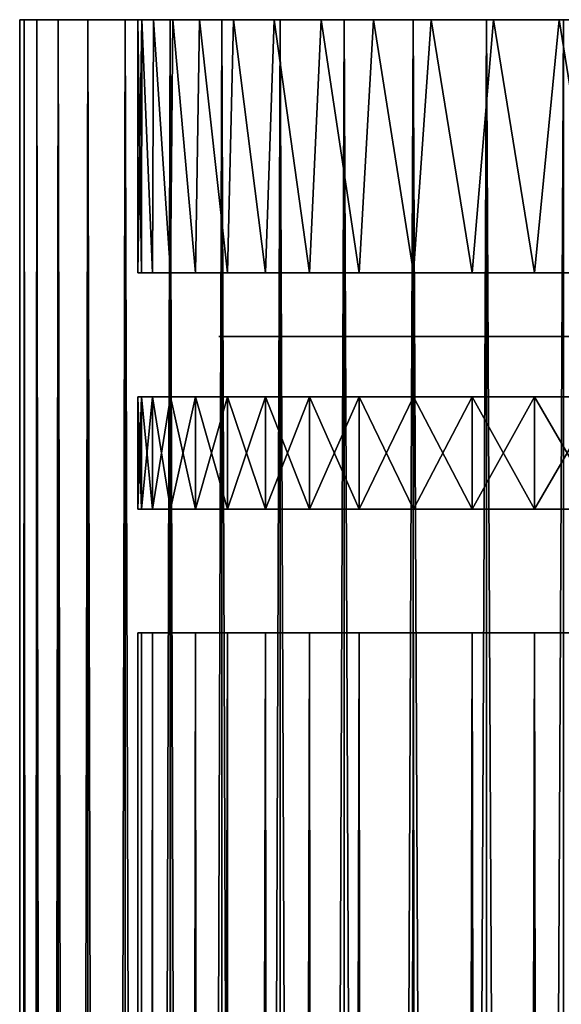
# Model space of a CAD drawing. Header units: millimetres. Extents: x -10 to 10, y 200 to 400.
# Tile 9 of 10: x -10 to -3, y 388 to 400. Entities that reach past the tile are written whole.
import ezdxf

# ---------------------------------------------------------------- set-up
doc = ezdxf.new("R2010")
doc.units = ezdxf.units.MM
doc.header["$LTSCALE"] = 10.936259
for name, color, linetype in [('1', 7, 'CONTINUOUS'), ('3', 7, 'CONTINUOUS'), ('4', 7, 'CONTINUOUS'), ('5', 7, 'CONTINUOUS'), ('6', 7, 'CONTINUOUS'), ('7', 7, 'CONTINUOUS'), ('8', 7, 'CONTINUOUS'), ('9', 7, 'CONTINUOUS')]:
    doc.layers.add(name, color=color, linetype=linetype)

msp = doc.modelspace()

# ---------------------------------------------------------------- linework, layer by layer
at = {"layer": '1', "color": 250, "linetype": 'Continuous', "true_color": 0x1c1c1c}
for points in [[(-7.421, 395.979, -0.837), (-7.468, 395.979), (-7.421, 395.979, 0.838), (-7.421, 395.979, -0.837)], [(-7.28, 395.979, -1.662), (-7.421, 395.979, -0.837), (-7.421, 395.979, 0.838), (-7.28, 395.979, -1.662)], [(-7.279, 395.979, 1.666), (-7.28, 395.979, -1.662), (-7.421, 395.979, 0.838), (-7.279, 395.979, 1.666)], [(-7.048, 395.979, -2.467), (-7.28, 395.979, -1.662), (-7.279, 395.979, 1.666), (-7.048, 395.979, -2.467)], [(-7.046, 395.979, 2.472), (-7.048, 395.979, -2.467), (-7.279, 395.979, 1.666), (-7.046, 395.979, 2.472)], [(-6.728, 395.979, -3.239), (-7.048, 395.979, -2.467), (-7.046, 395.979, 2.472), (-6.728, 395.979, -3.239)], [(-6.725, 395.979, 3.246), (-6.728, 395.979, -3.239), (-7.046, 395.979, 2.472), (-6.725, 395.979, 3.246)], [(-6.324, 395.979, -3.97), (-6.728, 395.979, -3.239), (-6.725, 395.979, 3.246), (-6.324, 395.979, -3.97)], [(-6.32, 395.979, 3.977), (-6.324, 395.979, -3.97), (-6.725, 395.979, 3.246), (-6.32, 395.979, 3.977)], [(-5.84, 395.979, -4.653), (-6.324, 395.979, -3.97), (-6.32, 395.979, 3.977), (-5.84, 395.979, -4.653)], [(-5.835, 395.979, 4.659), (-5.84, 395.979, -4.653), (-6.32, 395.979, 3.977), (-5.835, 395.979, 4.659)], [(-5.282, 395.979, -5.277), (-5.84, 395.979, -4.653), (-5.835, 395.979, 4.659), (-5.282, 395.979, -5.277)], [(-5.277, 395.979, 5.282), (-5.282, 395.979, -5.277), (-5.835, 395.979, 4.659), (-5.277, 395.979, 5.282)], [(-4.658, 395.979, -5.835), (-5.282, 395.979, -5.277), (-5.277, 395.979, 5.282), (-4.658, 395.979, -5.835)], [(-4.654, 395.979, 5.838), (-4.658, 395.979, -5.835), (-5.277, 395.979, 5.282), (-4.654, 395.979, 5.838)], [(-3.976, 395.979, -6.319), (-4.658, 395.979, -5.835), (-4.654, 395.979, 5.838), (-3.976, 395.979, -6.319)], [(-3.972, 395.979, 6.322), (-3.976, 395.979, -6.319), (-4.654, 395.979, 5.838), (-3.972, 395.979, 6.322)], [(-3.243, 395.979, -6.724), (-3.976, 395.979, -6.319), (-3.972, 395.979, 6.322), (-3.243, 395.979, -6.724)], [(-3.24, 395.979, 6.726), (-3.243, 395.979, -6.724), (-3.972, 395.979, 6.322), (-3.24, 395.979, 6.726)], [(-2.471, 395.979, -7.044), (-3.243, 395.979, -6.724), (-3.24, 395.979, 6.726), (-2.471, 395.979, -7.044)], [(-2.467, 395.979, 7.046), (-2.471, 395.979, -7.044), (-3.24, 395.979, 6.726), (-2.467, 395.979, 7.046)]]:
    msp.add_3dface(points, dxfattribs=at)
at = {"layer": '3', "color": 7, "linetype": 'Continuous', "true_color": 0xe0f2ff}
for points in [[(-10, 400), (-9.945, 400, 1.045), (-8.5, 400), (-10, 400)], [(-9.945, 400, -1.045), (-10, 400), (-8.45, 400, -0.919), (-9.945, 400, -1.045)], [(-8.45, 400, -0.919), (-10, 400), (-8.5, 400), (-8.45, 400, -0.919)], [(-9.945, 400, 1.045), (-9.781, 400, 2.079), (-8.301, 400, 1.827), (-9.945, 400, 1.045)], [(-8.5, 400), (-9.945, 400, 1.045), (-8.45, 400, 0.919), (-8.5, 400)], [(-8.45, 400, 0.919), (-9.945, 400, 1.045), (-8.301, 400, 1.827), (-8.45, 400, 0.919)], [(-9.781, 400, -2.079), (-9.945, 400, -1.045), (-8.301, 400, -1.827), (-9.781, 400, -2.079)], [(-8.301, 400, -1.827), (-9.945, 400, -1.045), (-8.45, 400, -0.919), (-8.301, 400, -1.827)], [(-9.781, 400, 2.079), (-9.511, 400, 3.09), (-8.055, 400, 2.714), (-9.781, 400, 2.079)], [(-8.301, 400, 1.827), (-9.781, 400, 2.079), (-8.055, 400, 2.714), (-8.301, 400, 1.827)], [(-9.511, 400, -3.09), (-9.781, 400, -2.079), (-8.055, 400, -2.714), (-9.511, 400, -3.09)], [(-8.055, 400, -2.714), (-9.781, 400, -2.079), (-8.301, 400, -1.827), (-8.055, 400, -2.714)], [(-9.511, 400, 3.09), (-9.135, 400, 4.067), (-7.714, 400, 3.569), (-9.511, 400, 3.09)], [(-8.055, 400, 2.714), (-9.511, 400, 3.09), (-7.714, 400, 3.569), (-8.055, 400, 2.714)], [(-9.135, 400, -4.067), (-9.511, 400, -3.09), (-7.714, 400, -3.569), (-9.135, 400, -4.067)], [(-7.714, 400, -3.569), (-9.511, 400, -3.09), (-8.055, 400, -2.714), (-7.714, 400, -3.569)], [(-9.135, 400, 4.067), (-8.66, 400, 5), (-7.283, 400, 4.382), (-9.135, 400, 4.067)], [(-7.714, 400, 3.569), (-9.135, 400, 4.067), (-7.283, 400, 4.382), (-7.714, 400, 3.569)], [(-8.66, 400, -5), (-9.135, 400, -4.067), (-7.283, 400, -4.382), (-8.66, 400, -5)], [(-7.283, 400, -4.382), (-9.135, 400, -4.067), (-7.714, 400, -3.569), (-7.283, 400, -4.382)], [(-8.66, 400, 5), (-8.09, 400, 5.878), (-6.767, 400, 5.144), (-8.66, 400, 5)], [(-7.283, 400, 4.382), (-8.66, 400, 5), (-6.767, 400, 5.144), (-7.283, 400, 4.382)], [(-8.09, 400, -5.878), (-8.66, 400, -5), (-6.171, 400, -5.845), (-8.09, 400, -5.878)], [(-6.171, 400, -5.845), (-8.66, 400, -5), (-6.767, 400, -5.144), (-6.171, 400, -5.845)], [(-6.767, 400, -5.144), (-8.66, 400, -5), (-7.283, 400, -4.382), (-6.767, 400, -5.144)], [(-8.09, 400, 5.878), (-7.431, 400, 6.691), (-5.503, 400, 6.478), (-8.09, 400, 5.878)], [(-6.767, 400, 5.144), (-8.09, 400, 5.878), (-6.171, 400, 5.845), (-6.767, 400, 5.144)], [(-6.171, 400, 5.845), (-8.09, 400, 5.878), (-5.503, 400, 6.478), (-6.171, 400, 5.845)], [(-7.431, 400, -6.691), (-8.09, 400, -5.878), (-5.503, 400, -6.478), (-7.431, 400, -6.691)], [(-5.503, 400, -6.478), (-8.09, 400, -5.878), (-6.171, 400, -5.845), (-5.503, 400, -6.478)], [(-7.431, 400, 6.691), (-6.691, 400, 7.431), (-4.77, 400, 7.035), (-7.431, 400, 6.691)], [(-5.503, 400, 6.478), (-7.431, 400, 6.691), (-4.77, 400, 7.035), (-5.503, 400, 6.478)], [(-6.691, 400, -7.431), (-7.431, 400, -6.691), (-4.77, 400, -7.035), (-6.691, 400, -7.431)], [(-4.77, 400, -7.035), (-7.431, 400, -6.691), (-5.503, 400, -6.478), (-4.77, 400, -7.035)], [(-6.691, 400, 7.431), (-5.878, 400, 8.09), (-3.981, 400, 7.51), (-6.691, 400, 7.431)], [(-4.77, 400, 7.035), (-6.691, 400, 7.431), (-3.981, 400, 7.51), (-4.77, 400, 7.035)], [(-5.878, 400, -8.09), (-6.691, 400, -7.431), (-3.146, 400, -7.896), (-5.878, 400, -8.09)], [(-3.146, 400, -7.896), (-6.691, 400, -7.431), (-3.981, 400, -7.51), (-3.146, 400, -7.896)], [(-3.981, 400, -7.51), (-6.691, 400, -7.431), (-4.77, 400, -7.035), (-3.981, 400, -7.51)], [(-5.878, 400, 8.09), (-5, 400, 8.66), (-2.274, 400, 8.19), (-5.878, 400, 8.09)], [(-3.981, 400, 7.51), (-5.878, 400, 8.09), (-3.146, 400, 7.896), (-3.981, 400, 7.51)], [(-3.146, 400, 7.896), (-5.878, 400, 8.09), (-2.274, 400, 8.19), (-3.146, 400, 7.896)], [(-5, 400, -8.66), (-5.878, 400, -8.09), (-0.46, 400, -8.488), (-5, 400, -8.66)], [(-0.46, 400, -8.488), (-5.878, 400, -8.09), (-1.375, 400, -8.388), (-0.46, 400, -8.488)], [(-1.375, 400, -8.388), (-5.878, 400, -8.09), (-2.274, 400, -8.19), (-1.375, 400, -8.388)], [(-2.274, 400, -8.19), (-5.878, 400, -8.09), (-3.146, 400, -7.896), (-2.274, 400, -8.19)], [(-4.067, 400, 9.135), (5, 400, 8.66), (-5, 400, 8.66), (-4.067, 400, 9.135)], [(-5, 400, 8.66), (5, 400, 8.66), (0.46, 400, 8.488), (-5, 400, 8.66)], [(-2.274, 400, 8.19), (-5, 400, 8.66), (-1.375, 400, 8.388), (-2.274, 400, 8.19)], [(-1.375, 400, 8.388), (-5, 400, 8.66), (-0.46, 400, 8.488), (-1.375, 400, 8.388)], [(-0.46, 400, 8.488), (-5, 400, 8.66), (0.46, 400, 8.488), (-0.46, 400, 8.488)], [(-4.067, 400, -9.135), (-5, 400, -8.66), (4.067, 400, -9.135), (-4.067, 400, -9.135)], [(4.067, 400, -9.135), (-5, 400, -8.66), (5, 400, -8.66), (4.067, 400, -9.135)], [(5, 400, -8.66), (-5, 400, -8.66), (-0.46, 400, -8.488), (5, 400, -8.66)], [(4.067, 400, 9.135), (5, 400, 8.66), (-4.067, 400, 9.135), (4.067, 400, 9.135)], [(-3.09, 400, 9.511), (4.067, 400, 9.135), (-4.067, 400, 9.135), (-3.09, 400, 9.511)], [(-3.09, 400, -9.511), (-4.067, 400, -9.135), (3.09, 400, -9.511), (-3.09, 400, -9.511)], [(3.09, 400, -9.511), (-4.067, 400, -9.135), (4.067, 400, -9.135), (3.09, 400, -9.511)]]:
    msp.add_3dface(points, dxfattribs=at)
at = {"layer": '4', "color": 7, "linetype": 'Continuous', "true_color": 0xe0f2ff}
for points in [[(-9.945, 200, -1.045), (-10, 200), (-9.945, 400, -1.045), (-9.945, 200, -1.045)], [(-10, 200), (-10, 400), (-9.945, 400, -1.045), (-10, 200)], [(-9.781, 200, -2.079), (-9.945, 200, -1.045), (-9.781, 400, -2.079), (-9.781, 200, -2.079)], [(-9.945, 200, -1.045), (-9.945, 400, -1.045), (-9.781, 400, -2.079), (-9.945, 200, -1.045)], [(-9.511, 200, -3.09), (-9.781, 200, -2.079), (-9.511, 400, -3.09), (-9.511, 200, -3.09)], [(-9.781, 200, -2.079), (-9.781, 400, -2.079), (-9.511, 400, -3.09), (-9.781, 200, -2.079)], [(-9.135, 200, -4.067), (-9.511, 200, -3.09), (-9.135, 400, -4.067), (-9.135, 200, -4.067)], [(-9.511, 200, -3.09), (-9.511, 400, -3.09), (-9.135, 400, -4.067), (-9.511, 200, -3.09)], [(-8.66, 200, -5), (-9.135, 200, -4.067), (-8.66, 400, -5), (-8.66, 200, -5)], [(-9.135, 200, -4.067), (-9.135, 400, -4.067), (-8.66, 400, -5), (-9.135, 200, -4.067)], [(-8.09, 200, -5.878), (-8.66, 200, -5), (-8.09, 400, -5.878), (-8.09, 200, -5.878)], [(-8.66, 200, -5), (-8.66, 400, -5), (-8.09, 400, -5.878), (-8.66, 200, -5)], [(-7.431, 200, -6.691), (-8.09, 200, -5.878), (-7.431, 400, -6.691), (-7.431, 200, -6.691)], [(-8.09, 200, -5.878), (-8.09, 400, -5.878), (-7.431, 400, -6.691), (-8.09, 200, -5.878)], [(-6.691, 200, -7.431), (-7.431, 200, -6.691), (-6.691, 400, -7.431), (-6.691, 200, -7.431)], [(-7.431, 200, -6.691), (-7.431, 400, -6.691), (-6.691, 400, -7.431), (-7.431, 200, -6.691)], [(-5.878, 200, -8.09), (-6.691, 200, -7.431), (-5.878, 400, -8.09), (-5.878, 200, -8.09)], [(-6.691, 200, -7.431), (-6.691, 400, -7.431), (-5.878, 400, -8.09), (-6.691, 200, -7.431)], [(-5, 200, -8.66), (-5.878, 200, -8.09), (-5, 400, -8.66), (-5, 200, -8.66)], [(-5.878, 200, -8.09), (-5.878, 400, -8.09), (-5, 400, -8.66), (-5.878, 200, -8.09)], [(-4.067, 200, -9.135), (-5, 200, -8.66), (-4.067, 400, -9.135), (-4.067, 200, -9.135)], [(-5, 200, -8.66), (-5, 400, -8.66), (-4.067, 400, -9.135), (-5, 200, -8.66)], [(-3.09, 200, -9.511), (-4.067, 200, -9.135), (-3.09, 400, -9.511), (-3.09, 200, -9.511)], [(-4.067, 200, -9.135), (-4.067, 400, -9.135), (-3.09, 400, -9.511), (-4.067, 200, -9.135)]]:
    msp.add_3dface(points, dxfattribs=at)
at = {"layer": '5', "color": 7, "linetype": 'Continuous', "true_color": 0xe0f2ff}
for points in [[(-10, 200), (-9.945, 200, 1.045), (-10, 400), (-10, 200)], [(-9.945, 200, 1.045), (-9.945, 400, 1.045), (-10, 400), (-9.945, 200, 1.045)], [(-9.945, 200, 1.045), (-9.781, 200, 2.079), (-9.945, 400, 1.045), (-9.945, 200, 1.045)], [(-9.781, 200, 2.079), (-9.781, 400, 2.079), (-9.945, 400, 1.045), (-9.781, 200, 2.079)], [(-9.781, 200, 2.079), (-9.511, 200, 3.09), (-9.781, 400, 2.079), (-9.781, 200, 2.079)], [(-9.511, 200, 3.09), (-9.511, 400, 3.09), (-9.781, 400, 2.079), (-9.511, 200, 3.09)], [(-9.511, 200, 3.09), (-9.135, 200, 4.067), (-9.511, 400, 3.09), (-9.511, 200, 3.09)], [(-9.135, 200, 4.067), (-9.135, 400, 4.067), (-9.511, 400, 3.09), (-9.135, 200, 4.067)], [(-9.135, 200, 4.067), (-8.66, 200, 5), (-9.135, 400, 4.067), (-9.135, 200, 4.067)], [(-8.66, 200, 5), (-8.66, 400, 5), (-9.135, 400, 4.067), (-8.66, 200, 5)], [(-8.66, 200, 5), (-8.09, 200, 5.878), (-8.66, 400, 5), (-8.66, 200, 5)], [(-8.09, 200, 5.878), (-8.09, 400, 5.878), (-8.66, 400, 5), (-8.09, 200, 5.878)], [(-8.09, 200, 5.878), (-7.431, 200, 6.691), (-8.09, 400, 5.878), (-8.09, 200, 5.878)], [(-7.431, 200, 6.691), (-7.431, 400, 6.691), (-8.09, 400, 5.878), (-7.431, 200, 6.691)], [(-7.431, 200, 6.691), (-6.691, 200, 7.431), (-7.431, 400, 6.691), (-7.431, 200, 6.691)], [(-6.691, 200, 7.431), (-6.691, 400, 7.431), (-7.431, 400, 6.691), (-6.691, 200, 7.431)], [(-6.691, 200, 7.431), (-5.878, 200, 8.09), (-6.691, 400, 7.431), (-6.691, 200, 7.431)], [(-5.878, 200, 8.09), (-5.878, 400, 8.09), (-6.691, 400, 7.431), (-5.878, 200, 8.09)], [(-5.878, 200, 8.09), (-5, 200, 8.66), (-5.878, 400, 8.09), (-5.878, 200, 8.09)], [(-5, 200, 8.66), (-5, 400, 8.66), (-5.878, 400, 8.09), (-5, 200, 8.66)], [(-5, 200, 8.66), (-4.067, 200, 9.135), (-5, 400, 8.66), (-5, 200, 8.66)], [(-4.067, 200, 9.135), (-4.067, 400, 9.135), (-5, 400, 8.66), (-4.067, 200, 9.135)], [(-4.067, 200, 9.135), (-3.09, 200, 9.511), (-4.067, 400, 9.135), (-4.067, 200, 9.135)], [(-3.09, 200, 9.511), (-3.09, 400, 9.511), (-4.067, 400, 9.135), (-3.09, 200, 9.511)]]:
    msp.add_3dface(points, dxfattribs=at)
at = {"layer": '6', "color": 7, "linetype": 'Continuous', "true_color": 0xe0f2ff}
for points in [[(-8.45, 400, -0.919), (-8.5, 400), (-8.453, 396.786, -0.888), (-8.45, 400, -0.919)], [(-8.453, 396.786, -0.888), (-8.5, 400), (-8.5, 396.786), (-8.453, 396.786, -0.888)], [(-8.314, 396.786, -1.767), (-8.45, 400, -0.919), (-8.453, 396.786, -0.888), (-8.314, 396.786, -1.767)], [(-8.301, 400, -1.827), (-8.45, 400, -0.919), (-8.314, 396.786, -1.767), (-8.301, 400, -1.827)], [(-8.084, 396.786, -2.627), (-8.301, 400, -1.827), (-8.314, 396.786, -1.767), (-8.084, 396.786, -2.627)], [(-8.055, 400, -2.714), (-8.301, 400, -1.827), (-8.084, 396.786, -2.627), (-8.055, 400, -2.714)], [(-7.765, 396.786, -3.457), (-8.055, 400, -2.714), (-8.084, 396.786, -2.627), (-7.765, 396.786, -3.457)], [(-7.714, 400, -3.569), (-8.055, 400, -2.714), (-7.765, 396.786, -3.457), (-7.714, 400, -3.569)], [(-7.361, 396.786, -4.25), (-7.714, 400, -3.569), (-7.765, 396.786, -3.457), (-7.361, 396.786, -4.25)], [(-7.283, 400, -4.382), (-7.714, 400, -3.569), (-7.361, 396.786, -4.25), (-7.283, 400, -4.382)], [(-6.877, 396.786, -4.996), (-7.283, 400, -4.382), (-7.361, 396.786, -4.25), (-6.877, 396.786, -4.996)], [(-6.767, 400, -5.144), (-7.283, 400, -4.382), (-6.877, 396.786, -4.996), (-6.767, 400, -5.144)], [(-6.317, 396.786, -5.688), (-6.767, 400, -5.144), (-6.877, 396.786, -4.996), (-6.317, 396.786, -5.688)], [(-6.171, 400, -5.845), (-6.767, 400, -5.144), (-6.317, 396.786, -5.688), (-6.171, 400, -5.845)], [(-5.688, 396.786, -6.317), (-6.171, 400, -5.845), (-6.317, 396.786, -5.688), (-5.688, 396.786, -6.317)], [(-5.503, 400, -6.478), (-6.171, 400, -5.845), (-5.688, 396.786, -6.317), (-5.503, 400, -6.478)], [(-4.996, 396.786, -6.877), (-5.503, 400, -6.478), (-5.688, 396.786, -6.317), (-4.996, 396.786, -6.877)], [(-4.77, 400, -7.035), (-5.503, 400, -6.478), (-4.996, 396.786, -6.877), (-4.77, 400, -7.035)], [(-4.25, 396.786, -7.361), (-4.77, 400, -7.035), (-4.996, 396.786, -6.877), (-4.25, 396.786, -7.361)], [(-3.981, 400, -7.51), (-4.77, 400, -7.035), (-4.25, 396.786, -7.361), (-3.981, 400, -7.51)], [(-3.457, 396.786, -7.765), (-3.981, 400, -7.51), (-4.25, 396.786, -7.361), (-3.457, 396.786, -7.765)], [(-3.146, 400, -7.896), (-3.981, 400, -7.51), (-3.457, 396.786, -7.765), (-3.146, 400, -7.896)], [(-2.627, 396.786, -8.084), (-3.146, 400, -7.896), (-3.457, 396.786, -7.765), (-2.627, 396.786, -8.084)], [(-2.274, 400, -8.19), (-3.146, 400, -7.896), (-2.627, 396.786, -8.084), (-2.274, 400, -8.19)], [(-8.5, 200), (-8.45, 200, -0.919), (-8.5, 392.214), (-8.5, 200)], [(-8.5, 392.214), (-8.45, 200, -0.919), (-8.453, 392.214, -0.888), (-8.5, 392.214)], [(-8.453, 392.214, -0.888), (-8.45, 200, -0.919), (-8.314, 392.214, -1.767), (-8.453, 392.214, -0.888)], [(-8.45, 200, -0.919), (-8.301, 200, -1.827), (-8.314, 392.214, -1.767), (-8.45, 200, -0.919)], [(-8.314, 392.214, -1.767), (-8.301, 200, -1.827), (-8.084, 392.214, -2.627), (-8.314, 392.214, -1.767)], [(-8.301, 200, -1.827), (-8.055, 200, -2.714), (-8.084, 392.214, -2.627), (-8.301, 200, -1.827)], [(-8.084, 392.214, -2.627), (-8.055, 200, -2.714), (-7.765, 392.214, -3.457), (-8.084, 392.214, -2.627)], [(-8.055, 200, -2.714), (-7.714, 200, -3.569), (-7.765, 392.214, -3.457), (-8.055, 200, -2.714)], [(-7.765, 392.214, -3.457), (-7.714, 200, -3.569), (-7.361, 392.214, -4.25), (-7.765, 392.214, -3.457)], [(-7.714, 200, -3.569), (-7.283, 200, -4.382), (-7.361, 392.214, -4.25), (-7.714, 200, -3.569)], [(-7.361, 392.214, -4.25), (-7.283, 200, -4.382), (-6.877, 392.214, -4.996), (-7.361, 392.214, -4.25)], [(-7.283, 200, -4.382), (-6.767, 200, -5.144), (-6.877, 392.214, -4.996), (-7.283, 200, -4.382)], [(-6.877, 392.214, -4.996), (-6.767, 200, -5.144), (-6.317, 392.214, -5.688), (-6.877, 392.214, -4.996)], [(-6.767, 200, -5.144), (-6.171, 200, -5.845), (-6.317, 392.214, -5.688), (-6.767, 200, -5.144)], [(-6.317, 392.214, -5.688), (-6.171, 200, -5.845), (-5.688, 392.214, -6.317), (-6.317, 392.214, -5.688)], [(-6.171, 200, -5.845), (-5.503, 200, -6.478), (-5.688, 392.214, -6.317), (-6.171, 200, -5.845)], [(-5.688, 392.214, -6.317), (-5.503, 200, -6.478), (-4.996, 392.214, -6.877), (-5.688, 392.214, -6.317)], [(-5.503, 200, -6.478), (-4.77, 200, -7.035), (-4.996, 392.214, -6.877), (-5.503, 200, -6.478)], [(-4.996, 392.214, -6.877), (-4.77, 200, -7.035), (-4.25, 392.214, -7.361), (-4.996, 392.214, -6.877)], [(-4.77, 200, -7.035), (-3.981, 200, -7.51), (-4.25, 392.214, -7.361), (-4.77, 200, -7.035)], [(-4.25, 392.214, -7.361), (-3.981, 200, -7.51), (-3.457, 392.214, -7.765), (-4.25, 392.214, -7.361)], [(-3.981, 200, -7.51), (-3.146, 200, -7.896), (-3.457, 392.214, -7.765), (-3.981, 200, -7.51)], [(-3.457, 392.214, -7.765), (-3.146, 200, -7.896), (-2.627, 392.214, -8.084), (-3.457, 392.214, -7.765)], [(-3.146, 200, -7.896), (-2.274, 200, -8.19), (-2.627, 392.214, -8.084), (-3.146, 200, -7.896)]]:
    msp.add_3dface(points, dxfattribs=at)
at = {"layer": '7', "color": 7, "linetype": 'Continuous', "true_color": 0xe0f2ff}
for points in [[(-8.5, 400), (-8.45, 400, 0.919), (-8.5, 396.786), (-8.5, 400)], [(-8.5, 396.786), (-8.45, 400, 0.919), (-8.453, 396.786, 0.888), (-8.5, 396.786)], [(-8.453, 396.786, 0.888), (-8.45, 400, 0.919), (-8.314, 396.786, 1.767), (-8.453, 396.786, 0.888)], [(-8.45, 400, 0.919), (-8.301, 400, 1.827), (-8.314, 396.786, 1.767), (-8.45, 400, 0.919)], [(-8.314, 396.786, 1.767), (-8.301, 400, 1.827), (-8.084, 396.786, 2.627), (-8.314, 396.786, 1.767)], [(-8.301, 400, 1.827), (-8.055, 400, 2.714), (-8.084, 396.786, 2.627), (-8.301, 400, 1.827)], [(-8.084, 396.786, 2.627), (-8.055, 400, 2.714), (-7.765, 396.786, 3.457), (-8.084, 396.786, 2.627)], [(-8.055, 400, 2.714), (-7.714, 400, 3.569), (-7.765, 396.786, 3.457), (-8.055, 400, 2.714)], [(-7.765, 396.786, 3.457), (-7.714, 400, 3.569), (-7.361, 396.786, 4.25), (-7.765, 396.786, 3.457)], [(-7.714, 400, 3.569), (-7.283, 400, 4.382), (-7.361, 396.786, 4.25), (-7.714, 400, 3.569)], [(-7.361, 396.786, 4.25), (-7.283, 400, 4.382), (-6.877, 396.786, 4.996), (-7.361, 396.786, 4.25)], [(-7.283, 400, 4.382), (-6.767, 400, 5.144), (-6.877, 396.786, 4.996), (-7.283, 400, 4.382)], [(-6.877, 396.786, 4.996), (-6.767, 400, 5.144), (-6.317, 396.786, 5.688), (-6.877, 396.786, 4.996)], [(-6.767, 400, 5.144), (-6.171, 400, 5.845), (-6.317, 396.786, 5.688), (-6.767, 400, 5.144)], [(-6.317, 396.786, 5.688), (-6.171, 400, 5.845), (-5.688, 396.786, 6.317), (-6.317, 396.786, 5.688)], [(-6.171, 400, 5.845), (-5.503, 400, 6.478), (-5.688, 396.786, 6.317), (-6.171, 400, 5.845)], [(-5.688, 396.786, 6.317), (-5.503, 400, 6.478), (-4.996, 396.786, 6.877), (-5.688, 396.786, 6.317)], [(-5.503, 400, 6.478), (-4.77, 400, 7.035), (-4.996, 396.786, 6.877), (-5.503, 400, 6.478)], [(-4.996, 396.786, 6.877), (-4.77, 400, 7.035), (-4.25, 396.786, 7.361), (-4.996, 396.786, 6.877)], [(-4.77, 400, 7.035), (-3.981, 400, 7.51), (-4.25, 396.786, 7.361), (-4.77, 400, 7.035)], [(-4.25, 396.786, 7.361), (-3.981, 400, 7.51), (-3.457, 396.786, 7.765), (-4.25, 396.786, 7.361)], [(-3.981, 400, 7.51), (-3.146, 400, 7.896), (-3.457, 396.786, 7.765), (-3.981, 400, 7.51)], [(-3.457, 396.786, 7.765), (-3.146, 400, 7.896), (-2.627, 396.786, 8.084), (-3.457, 396.786, 7.765)], [(-3.146, 400, 7.896), (-2.274, 400, 8.19), (-2.627, 396.786, 8.084), (-3.146, 400, 7.896)], [(-8.45, 200, 0.919), (-8.5, 200), (-8.453, 392.214, 0.888), (-8.45, 200, 0.919)], [(-8.5, 200), (-8.5, 392.214), (-8.453, 392.214, 0.888), (-8.5, 200)], [(-8.314, 392.214, 1.767), (-8.45, 200, 0.919), (-8.453, 392.214, 0.888), (-8.314, 392.214, 1.767)], [(-8.301, 200, 1.827), (-8.45, 200, 0.919), (-8.314, 392.214, 1.767), (-8.301, 200, 1.827)], [(-8.084, 392.214, 2.627), (-8.301, 200, 1.827), (-8.314, 392.214, 1.767), (-8.084, 392.214, 2.627)], [(-8.055, 200, 2.714), (-8.301, 200, 1.827), (-8.084, 392.214, 2.627), (-8.055, 200, 2.714)], [(-7.765, 392.214, 3.457), (-8.055, 200, 2.714), (-8.084, 392.214, 2.627), (-7.765, 392.214, 3.457)], [(-7.714, 200, 3.569), (-8.055, 200, 2.714), (-7.765, 392.214, 3.457), (-7.714, 200, 3.569)], [(-7.361, 392.214, 4.25), (-7.714, 200, 3.569), (-7.765, 392.214, 3.457), (-7.361, 392.214, 4.25)], [(-7.283, 200, 4.382), (-7.714, 200, 3.569), (-7.361, 392.214, 4.25), (-7.283, 200, 4.382)], [(-6.877, 392.214, 4.996), (-7.283, 200, 4.382), (-7.361, 392.214, 4.25), (-6.877, 392.214, 4.996)], [(-6.767, 200, 5.144), (-7.283, 200, 4.382), (-6.877, 392.214, 4.996), (-6.767, 200, 5.144)], [(-6.317, 392.214, 5.688), (-6.767, 200, 5.144), (-6.877, 392.214, 4.996), (-6.317, 392.214, 5.688)], [(-6.171, 200, 5.845), (-6.767, 200, 5.144), (-6.317, 392.214, 5.688), (-6.171, 200, 5.845)], [(-5.688, 392.214, 6.317), (-6.171, 200, 5.845), (-6.317, 392.214, 5.688), (-5.688, 392.214, 6.317)], [(-5.503, 200, 6.478), (-6.171, 200, 5.845), (-5.688, 392.214, 6.317), (-5.503, 200, 6.478)], [(-4.996, 392.214, 6.877), (-5.503, 200, 6.478), (-5.688, 392.214, 6.317), (-4.996, 392.214, 6.877)], [(-4.77, 200, 7.035), (-5.503, 200, 6.478), (-4.996, 392.214, 6.877), (-4.77, 200, 7.035)], [(-4.25, 392.214, 7.361), (-4.77, 200, 7.035), (-4.996, 392.214, 6.877), (-4.25, 392.214, 7.361)], [(-3.981, 200, 7.51), (-4.77, 200, 7.035), (-4.25, 392.214, 7.361), (-3.981, 200, 7.51)], [(-3.457, 392.214, 7.765), (-3.981, 200, 7.51), (-4.25, 392.214, 7.361), (-3.457, 392.214, 7.765)], [(-3.146, 200, 7.896), (-3.981, 200, 7.51), (-3.457, 392.214, 7.765), (-3.146, 200, 7.896)], [(-2.627, 392.214, 8.084), (-3.146, 200, 7.896), (-3.457, 392.214, 7.765), (-2.627, 392.214, 8.084)], [(-2.274, 200, 8.19), (-3.146, 200, 7.896), (-2.627, 392.214, 8.084), (-2.274, 200, 8.19)]]:
    msp.add_3dface(points, dxfattribs=at)
at = {"layer": '8', "color": 7, "linetype": 'Continuous', "true_color": 0xe0f2ff}
for points in [[(-8.5, 393.786), (-8.453, 393.786, -0.888), (-8.5, 395.214), (-8.5, 393.786)], [(-8.5, 395.214), (-8.453, 393.786, -0.888), (-8.453, 395.214, -0.888), (-8.5, 395.214)], [(-8.453, 393.786, -0.888), (-8.314, 393.786, -1.767), (-8.453, 395.214, -0.888), (-8.453, 393.786, -0.888)], [(-8.453, 395.214, -0.888), (-8.314, 393.786, -1.767), (-8.314, 395.214, -1.767), (-8.453, 395.214, -0.888)], [(-8.314, 393.786, -1.767), (-8.084, 393.786, -2.627), (-8.314, 395.214, -1.767), (-8.314, 393.786, -1.767)], [(-8.314, 395.214, -1.767), (-8.084, 393.786, -2.627), (-8.084, 395.214, -2.627), (-8.314, 395.214, -1.767)], [(-8.084, 393.786, -2.627), (-7.765, 393.786, -3.457), (-8.084, 395.214, -2.627), (-8.084, 393.786, -2.627)], [(-8.084, 395.214, -2.627), (-7.765, 393.786, -3.457), (-7.765, 395.214, -3.457), (-8.084, 395.214, -2.627)], [(-7.765, 393.786, -3.457), (-7.361, 393.786, -4.25), (-7.765, 395.214, -3.457), (-7.765, 393.786, -3.457)], [(-7.765, 395.214, -3.457), (-7.361, 393.786, -4.25), (-7.361, 395.214, -4.25), (-7.765, 395.214, -3.457)], [(-7.361, 393.786, -4.25), (-6.877, 393.786, -4.996), (-7.361, 395.214, -4.25), (-7.361, 393.786, -4.25)], [(-7.361, 395.214, -4.25), (-6.877, 393.786, -4.996), (-6.877, 395.214, -4.996), (-7.361, 395.214, -4.25)], [(-6.877, 393.786, -4.996), (-6.317, 393.786, -5.688), (-6.877, 395.214, -4.996), (-6.877, 393.786, -4.996)], [(-6.877, 395.214, -4.996), (-6.317, 393.786, -5.688), (-6.317, 395.214, -5.688), (-6.877, 395.214, -4.996)], [(-6.317, 393.786, -5.688), (-5.688, 393.786, -6.317), (-6.317, 395.214, -5.688), (-6.317, 393.786, -5.688)], [(-6.317, 395.214, -5.688), (-5.688, 393.786, -6.317), (-5.688, 395.214, -6.317), (-6.317, 395.214, -5.688)], [(-5.688, 393.786, -6.317), (-4.996, 393.786, -6.877), (-5.688, 395.214, -6.317), (-5.688, 393.786, -6.317)], [(-5.688, 395.214, -6.317), (-4.996, 393.786, -6.877), (-4.996, 395.214, -6.877), (-5.688, 395.214, -6.317)], [(-4.996, 393.786, -6.877), (-4.25, 393.786, -7.361), (-4.996, 395.214, -6.877), (-4.996, 393.786, -6.877)], [(-4.996, 395.214, -6.877), (-4.25, 393.786, -7.361), (-4.25, 395.214, -7.361), (-4.996, 395.214, -6.877)], [(-4.25, 393.786, -7.361), (-3.457, 393.786, -7.765), (-4.25, 395.214, -7.361), (-4.25, 393.786, -7.361)], [(-4.25, 395.214, -7.361), (-3.457, 393.786, -7.765), (-3.457, 395.214, -7.765), (-4.25, 395.214, -7.361)], [(-3.457, 393.786, -7.765), (-2.627, 393.786, -8.084), (-3.457, 395.214, -7.765), (-3.457, 393.786, -7.765)], [(-3.457, 395.214, -7.765), (-2.627, 393.786, -8.084), (-2.627, 395.214, -8.084), (-3.457, 395.214, -7.765)]]:
    msp.add_3dface(points, dxfattribs=at)
at = {"layer": '9', "color": 7, "linetype": 'Continuous', "true_color": 0xe0f2ff}
for points in [[(-8.5, 393.786), (-8.5, 395.214), (-8.453, 395.214, 0.888), (-8.5, 393.786)], [(-8.5, 393.786), (-8.453, 395.214, 0.888), (-8.453, 393.786, 0.888), (-8.5, 393.786)], [(-8.453, 395.214, 0.888), (-8.314, 395.214, 1.767), (-8.453, 393.786, 0.888), (-8.453, 395.214, 0.888)], [(-8.453, 393.786, 0.888), (-8.314, 395.214, 1.767), (-8.314, 393.786, 1.767), (-8.453, 393.786, 0.888)], [(-8.314, 395.214, 1.767), (-8.084, 395.214, 2.627), (-8.314, 393.786, 1.767), (-8.314, 395.214, 1.767)], [(-8.314, 393.786, 1.767), (-8.084, 395.214, 2.627), (-8.084, 393.786, 2.627), (-8.314, 393.786, 1.767)], [(-8.084, 395.214, 2.627), (-7.765, 395.214, 3.457), (-8.084, 393.786, 2.627), (-8.084, 395.214, 2.627)], [(-8.084, 393.786, 2.627), (-7.765, 395.214, 3.457), (-7.765, 393.786, 3.457), (-8.084, 393.786, 2.627)], [(-7.765, 395.214, 3.457), (-7.361, 395.214, 4.25), (-7.765, 393.786, 3.457), (-7.765, 395.214, 3.457)], [(-7.765, 393.786, 3.457), (-7.361, 395.214, 4.25), (-7.361, 393.786, 4.25), (-7.765, 393.786, 3.457)], [(-7.361, 395.214, 4.25), (-6.877, 395.214, 4.996), (-7.361, 393.786, 4.25), (-7.361, 395.214, 4.25)], [(-7.361, 393.786, 4.25), (-6.877, 395.214, 4.996), (-6.877, 393.786, 4.996), (-7.361, 393.786, 4.25)], [(-6.877, 395.214, 4.996), (-6.317, 395.214, 5.688), (-6.877, 393.786, 4.996), (-6.877, 395.214, 4.996)], [(-6.877, 393.786, 4.996), (-6.317, 395.214, 5.688), (-6.317, 393.786, 5.688), (-6.877, 393.786, 4.996)], [(-6.317, 395.214, 5.688), (-5.688, 395.214, 6.317), (-6.317, 393.786, 5.688), (-6.317, 395.214, 5.688)], [(-6.317, 393.786, 5.688), (-5.688, 395.214, 6.317), (-5.688, 393.786, 6.317), (-6.317, 393.786, 5.688)], [(-5.688, 395.214, 6.317), (-4.996, 395.214, 6.877), (-5.688, 393.786, 6.317), (-5.688, 395.214, 6.317)], [(-5.688, 393.786, 6.317), (-4.996, 395.214, 6.877), (-4.996, 393.786, 6.877), (-5.688, 393.786, 6.317)], [(-4.996, 395.214, 6.877), (-4.25, 395.214, 7.361), (-4.996, 393.786, 6.877), (-4.996, 395.214, 6.877)], [(-4.996, 393.786, 6.877), (-4.25, 395.214, 7.361), (-4.25, 393.786, 7.361), (-4.996, 393.786, 6.877)], [(-4.25, 395.214, 7.361), (-3.457, 395.214, 7.765), (-4.25, 393.786, 7.361), (-4.25, 395.214, 7.361)], [(-4.25, 393.786, 7.361), (-3.457, 395.214, 7.765), (-3.457, 393.786, 7.765), (-4.25, 393.786, 7.361)], [(-3.457, 395.214, 7.765), (-2.627, 395.214, 8.084), (-3.457, 393.786, 7.765), (-3.457, 395.214, 7.765)], [(-3.457, 393.786, 7.765), (-2.627, 395.214, 8.084), (-2.627, 393.786, 8.084), (-3.457, 393.786, 7.765)]]:
    msp.add_3dface(points, dxfattribs=at)

doc.saveas('drawing.dxf')
